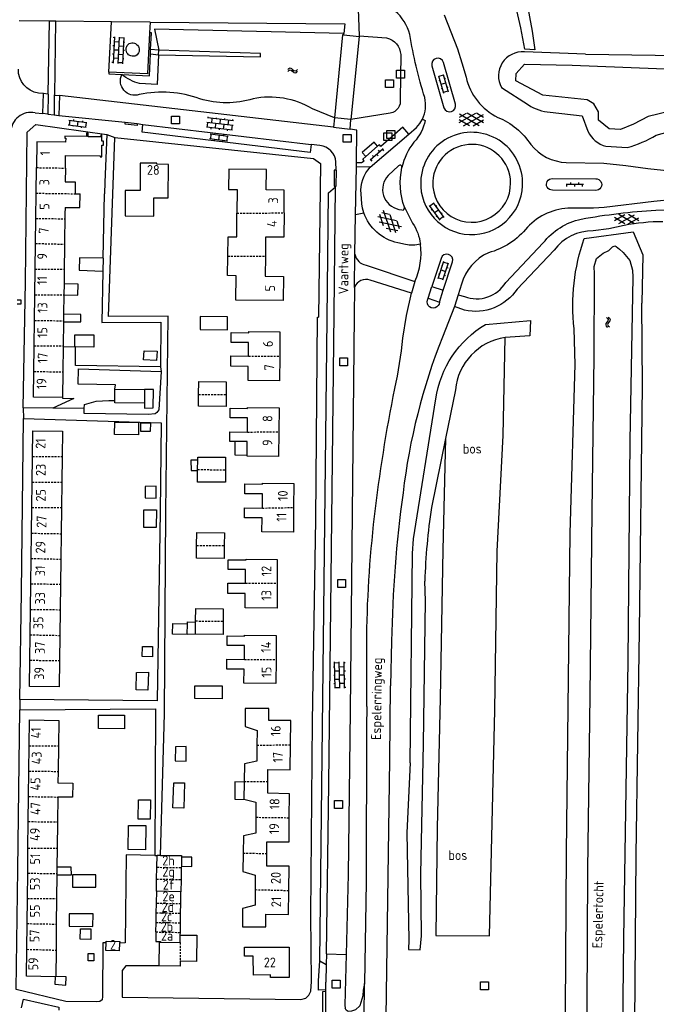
# Model space of a CAD drawing. Extents: x 168875 to 176000, y 513888 to 528000.
# Tile 89 of 106: x 172367 to 172529, y 526190 to 526441. Entities that reach past the tile are written whole.
import ezdxf

# ---------------------------------------------------------------- set-up
doc = ezdxf.new("R2010")
doc.units = 0
doc.header["$MEASUREMENT"] = 0
doc.linetypes.add('HIDDEN', pattern=[0.8, 0.5, -0.3])
doc.layers.get('0').update_dxf_attribs({"linetype": 'CONTINUOUS'})
for name, color, linetype in [('BIJGEBOUW', 12, 'CONTINUOUS'), ('CULTUURAANDUIDING', 7, 'CONTINUOUS'), ('DAKRAND', 10, 'CONTINUOUS'), ('HOOFDGEBOUW', 1, 'CONTINUOUS'), ('HUISNUMMER', 7, 'CONTINUOUS'), ('INSTEEK_SLOOT', 72, 'CONTINUOUS'), ('KANT_VERHARDING', 252, 'CONTINUOUS'), ('KANT_WATER', 140, 'CONTINUOUS'), ('KUNSTWERK', 12, 'CONTINUOUS'), ('OVERIGOPSTAL', 12, 'CONTINUOUS'), ('RIOOLPUT', 7, 'CONTINUOUS'), ('SEMANTIEK', 140, 'CONTINUOUS'), ('sluitlijn_verharding', 7, 'CONTINUOUS'), ('STRAATNAAM', 7, 'CONTINUOUS'), ('TALUD', 34, 'CONTINUOUS'), ('TUSSENMUUR', 12, 'HIDDEN'), ('WATERLOOPNAAM', 7, 'CONTINUOUS')]:
    doc.layers.add(name, color=color, linetype=linetype)
doc.styles.add('ISOCP', font='ISOCP.shx', dxfattribs={"height": 1.8})

# ---------------------------------------------------------------- blocks, each defined once
blk = doc.blocks.new('Q28')
at = {"color": 0}
blk.add_lwpolyline([(1, 1), (1, -1), (-1, -1), (-1, 1)], close=True, dxfattribs=at)
blk = doc.blocks.new('S024')
at = {"color": 0}
for p, q in [((0, 1.2), (6.7, 1.2)), ((0, 0), (6.7, 0)), ((0.2, 1.2), (0.2, 0)), ((1.25, 1.5), (1.25, 1.2)), ((1.25, 0), (1.25, -1.2)), ((2.3, 1.2), (2.3, 0)), ((3.35, 1.5), (3.35, 1.2)), ((3.35, 0), (3.35, -1.2)), ((4.4, 1.2), (4.4, 0)), ((5.45, 1.5), (5.45, 1.2)), ((5.45, 0), (5.45, -1.2)), ((6.5, 1.2), (6.5, 0)), ((0, -1.2), (6.7, -1.2)), ((0.2, -1.2), (0.2, -1.5)), ((2.3, -1.2), (2.3, -1.5)), ((4.4, -1.2), (4.4, -1.5)), ((6.5, -1.2), (6.5, -1.5))]:
    blk.add_line(p, q, dxfattribs=at)
blk = doc.blocks.new('S014')
at = {"color": 0}
for p, q in [((0, -0.75), (4.2, 1.67)), ((0, 0.65), (1.78, 1.67)), ((5.07, -1.52), (0, 1.4)), ((2.64, -1.52), (0, 0)), ((1.08, -1.52), (6.15, 1.4)), ((6.15, -0.75), (1.95, 1.67)), ((3.51, -1.52), (6.15, 0)), ((6.15, 0.65), (4.37, 1.67))]:
    blk.add_line(p, q, dxfattribs=at)
blk = doc.blocks.new('S016')
at = {"color": 0, "linetype": 'Continuous'}
for points in [[(0.01, -0.38), (2.65, 1.15)], [(2.65, -1.15), (0.01, 0.38)], [(5.07, -1.15), (1.09, 1.15)], [(1.09, -1.15), (5.07, 1.15)], [(6.16, -0.38), (3.51, 1.15)], [(3.51, -1.15), (6.16, 0.37)]]:
    blk.add_lwpolyline(points, dxfattribs=at)
blk = doc.blocks.new('S05')
at = {"color": 0}
for p, q in [((0.08, 0.3), (0.38, 0.59)), ((0.11, -0.19), (0.41, 0.09)), ((0.38, 0.59), (0.68, 0.71)), ((0.41, 0.09), (0.71, 0.21)), ((0.68, 0.71), (1.01, 0.62)), ((0.71, 0.21), (1.02, 0.12)), ((1.01, 0.62), (1.33, 0.37)), ((1.02, 0.12), (1.36, -0.12)), ((1.33, 0.37), (1.66, 0.13)), ((1.66, 0.13), (1.97, 0.04)), ((1.97, 0.04), (2.28, 0.16)), ((2.28, 0.16), (2.58, 0.44)), ((1.36, -0.12), (1.68, -0.37)), ((1.68, -0.37), (2, -0.46)), ((2, -0.46), (2.31, -0.33)), ((2.31, -0.33), (2.61, -0.05))]:
    blk.add_line(p, q, dxfattribs=at)
blk = doc.blocks.new('S022')
at = {"color": 0}
for p, q in [((0.01, 1.15), (0.31, 1.15)), ((0.31, -2.3), (0.31, 2.3)), ((0.31, 2.1), (1.51, 2.1)), ((0.31, 0), (1.51, 0)), ((1.51, -2.3), (1.51, 2.3)), ((1.51, 1.05), (1.81, 1.05)), ((0.01, -1.15), (0.31, -1.15)), ((0.31, -2.1), (1.51, -2.1)), ((1.51, -1.05), (1.81, -1.05))]:
    blk.add_line(p, q, dxfattribs=at)
blk = doc.blocks.new('S026')
at = {"color": 0}
for p, q in [((0, 0), (4.4, 0)), ((0.2, 0.5), (0.2, 0)), ((1.2, 0), (1.2, -0.5)), ((2.2, 0.5), (2.2, 0)), ((3.2, 0), (3.2, -0.5)), ((4.2, 0.5), (4.2, 0))]:
    blk.add_line(p, q, dxfattribs=at)

msp = doc.modelspace()

# ---------------------------------------------------------------- linework, layer by layer
at = {"layer": 'BIJGEBOUW'}
for points in [[(172412.647, 526345.312), (172412.679, 526348.578), (172419.686, 526348.512), (172419.654, 526345.264)], [(172419.654, 526345.264), (172419.626, 526342.255), (172412.619, 526342.322), (172412.647, 526345.312)], [(172412.415, 526326.193), (172412.421, 526328.602)], [(172412.421, 526328.602), (172412.422, 526329.382), (172419.504, 526329.369), (172419.497, 526326.147)], [(172419.497, 526326.147), (172419.492, 526322.988), (172412.411, 526323.001), (172412.416, 526325.932)], [(172412.416, 526325.932), (172412.415, 526326.193)], [(172412.159, 526306.937), (172412.176, 526310.174), (172419.208, 526310.136), (172419.191, 526306.92)], [(172419.191, 526306.92), (172419.174, 526303.605), (172412.142, 526303.642), (172412.159, 526306.937)], [(172411.901, 526287.724), (172411.92, 526290.853), (172418.927, 526290.816), (172418.908, 526287.631)], [(172418.908, 526287.631), (172418.891, 526284.31), (172411.884, 526284.356)], [(172411.884, 526284.356), (172411.901, 526287.457)], [(172411.901, 526287.457), (172411.901, 526287.724)], [(172418.675, 526271.208), (172418.646, 526267.93), (172411.689, 526267.992), (172411.718, 526271.27), (172418.675, 526271.208)], [(172402.03, 526225.128), (172402.09, 526228.078)], [(172402.962, 526228.139), (172402.314, 526228.122), (172402.09, 526228.078)], [(172402.962, 526228.139), (172408.299, 526228.083), (172408.294, 526227.68)], [(172408.294, 526227.68), (172408.267, 526225.408)], [(172401.968, 526222.143), (172402.03, 526225.128)], [(172408.261, 526225.053), (172408.226, 526221.977)], [(172408.267, 526225.408), (172408.261, 526225.053)], [(172392.586, 526205.835), (172392.489, 526203.899), (172389.035, 526203.952), (172389.133, 526205.907)], [(172389.133, 526205.907), (172389.155, 526206.356), (172392.609, 526206.302), (172392.586, 526205.835)], [(172402.592, 526200.082), (172402.677, 526206.095), (172402.94, 526206.09)], [(172402.94, 526206.09), (172407.966, 526205.996)], [(172408.006, 526207.863), (172412.235, 526207.832), (172412.163, 526201.201), (172408.002, 526201.244)], [(172408.002, 526201.244), (172408.008, 526200.007), (172402.592, 526200.082)]]:
    msp.add_lwpolyline(points, dxfattribs=at)
at = {"layer": 'DAKRAND'}
for points in [[(172388.783, 526399.242), (172388.77, 526396.27)], [(172388.376, 526379.884), (172382.385, 526380.01), (172382.269, 526376.842), (172388.307, 526376.615)], [(172388.376, 526379.884), (172388.307, 526376.615)], [(172378.408, 526370.583), (172381.987, 526370.509), (172382.046, 526373.331), (172378.444, 526373.408)], [(172378.322, 526363.731), (172382.687, 526363.755), (172382.727, 526365.637), (172378.347, 526365.729)], [(172419.99, 526361.732), (172420.011, 526365.051), (172413.028, 526365.099), (172413.058, 526361.83), (172419.99, 526361.732)], [(172381.166, 526357.399), (172381.18, 526360.421), (172386.034, 526360.417), (172386.018, 526357.297), (172381.365, 526357.395)], [(172381.365, 526357.395), (172381.166, 526357.399)], [(172402.094, 526356.265), (172401.946, 526353.94), (172398.679, 526354.058), (172398.777, 526356.335), (172402.094, 526356.265)], [(172391.37, 526343.749), (172391.391, 526346.633)], [(172391.391, 526346.633), (172398.918, 526346.549)], [(172398.918, 526343.107), (172398.917, 526341.818), (172401.098, 526341.869), (172401.196, 526346.524), (172398.918, 526346.549)], [(172398.918, 526346.549), (172398.918, 526343.107)], [(172398.918, 526343.107), (172391.366, 526343.117), (172391.37, 526343.749)], [(172397.404, 526338.185), (172397.337, 526335.017), (172391.296, 526335.094), (172391.362, 526338.213), (172397.404, 526338.185)], [(172397.847, 526337.978), (172397.852, 526335.946), (172400.428, 526335.941), (172400.521, 526338.019), (172397.847, 526337.978)], [(172424.971, 526329.732), (172421.944, 526329.844), (172421.96, 526333.329)], [(172412.421, 526328.602), (172410.724, 526328.592), (172410.768, 526325.966), (172412.416, 526325.932)], [(172401.867, 526321.944), (172399.043, 526321.903), (172399.081, 526319.03), (172401.854, 526318.971), (172401.867, 526321.944)], [(172398.769, 526315.965), (172401.939, 526315.948), (172401.893, 526311.441), (172398.725, 526311.509), (172398.769, 526315.965)], [(172409.791, 526284.282), (172409.848, 526287.003)], [(172409.848, 526287.003), (172409.859, 526287.5), (172411.901, 526287.457)], [(172411.884, 526284.356), (172409.791, 526284.282)], [(172398.384, 526281.202), (172400.959, 526281.198), (172400.953, 526278.573), (172398.33, 526278.679), (172398.384, 526281.202)], [(172396.858, 526274.648), (172399.882, 526274.732), (172399.785, 526270.128), (172396.814, 526270.191), (172396.858, 526274.648)], [(172393.805, 526263.765), (172393.783, 526260.299), (172387.198, 526260.437), (172387.17, 526263.807), (172393.805, 526263.765)], [(172406.688, 526252.2), (172409.46, 526252.094), (172409.488, 526255.808), (172406.763, 526255.766), (172406.688, 526252.2)], [(172408.861, 526240.119), (172406.09, 526240.228), (172406.373, 526246.611), (172409.046, 526246.556), (172408.861, 526240.119)], [(172424.222, 526246.734), (172421.831, 526246.83), (172421.837, 526242.421), (172424.511, 526242.366)], [(172397.365, 526242.247), (172400.387, 526242.278), (172400.382, 526237.326), (172397.311, 526237.341), (172397.365, 526242.247)], [(172394.8, 526235.709), (172399.258, 526235.716), (172399.129, 526229.576), (172394.723, 526229.668), (172394.8, 526235.709)], [(172408.267, 526225.408), (172410.977, 526225.364), (172410.927, 526227.693), (172408.294, 526227.68)], [(172376.629, 526223.2), (172380.322, 526223.235), (172380.263, 526225.119), (172376.652, 526225.136)], [(172380.57, 526223.229), (172380.603, 526220.11), (172386.545, 526220.035), (172386.562, 526223.204), (172380.57, 526223.229)], [(172401.935, 526219.037), (172401.968, 526222.143)], [(172408.226, 526221.977), (172408.179, 526218.907)], [(172379.767, 526213.292), (172379.75, 526210.172), (172385.79, 526210.045), (172385.808, 526213.265), (172379.767, 526213.292)], [(172382.657, 526209.516), (172385.283, 526209.509), (172385.225, 526206.738), (172382.554, 526206.893), (172382.657, 526209.516)], [(172384.557, 526203.234), (172386.042, 526203.202), (172386.003, 526201.321), (172384.567, 526201.352), (172384.557, 526203.234)], [(172376.21, 526197.256), (172376.12, 526195.388), (172378.938, 526195.13), (172378.983, 526197.259), (172376.327, 526197.378)]]:
    msp.add_lwpolyline(points, dxfattribs=at)
at = {"layer": 'HOOFDGEBOUW'}
for points in [[(172378.814, 526402.808), (172378.854, 526406.005), (172387.668, 526405.894), (172387.664, 526405.663), (172388.03, 526405.659), (172388.068, 526408.647), (172388.444, 526408.642), (172388.456, 526409.618), (172388.074, 526409.623), (172388.094, 526411.215), (172387.78, 526411.219), (172387.772, 526410.723), (172384.564, 526410.763), (172384.576, 526411.667), (172384.15, 526411.672), (172384.138, 526410.818), (172378.624, 526410.888), (172378.618, 526410.419), (172378.864, 526410.416), (172378.85, 526409.372), (172371.496, 526409.464), (172371.412, 526402.931)], [(172401.256, 526390.6), (172401.286, 526395.25), (172404.936, 526395.228), (172404.986, 526403.768), (172402.016, 526403.785), (172402.018, 526404.075), (172397.838, 526404.089), (172397.814, 526397.089), (172394.014, 526397.101), (172393.994, 526390.646), (172401.256, 526390.6)], [(172371.33, 526396.431), (172371.412, 526402.931)], [(172378.814, 526402.808), (172378.771, 526399.356)], [(172434.376, 526391.415), (172434.436, 526397.241), (172429.838, 526397.288), (172429.89, 526402.448), (172420.336, 526402.544), (172420.274, 526397.415), (172422.482, 526397.389), (172422.411, 526391.372)], [(172378.771, 526399.356), (172381.28, 526399.324), (172381.242, 526396.294)], [(172371.25, 526389.995), (172371.33, 526396.431)], [(172378.688, 526392.826), (172382.468, 526392.778), (172382.513, 526396.278)], [(172381.242, 526396.294), (172382.513, 526396.278)], [(172378.667, 526391.169), (172378.652, 526389.948)], [(172378.688, 526392.826), (172378.667, 526391.169)], [(172420.086, 526380.449), (172420.142, 526385.365), (172422.34, 526385.34), (172422.411, 526391.372)], [(172434.376, 526391.415), (172434.312, 526385.232), (172429.702, 526385.28), (172429.651, 526380.447)], [(172371.17, 526383.673), (172371.25, 526389.995)], [(172378.647, 526389.596), (172378.589, 526384.993)], [(172378.652, 526389.948), (172378.647, 526389.596)], [(172371.088, 526377.136), (172371.17, 526383.673)], [(172378.57, 526383.466), (172378.562, 526382.813)], [(172378.589, 526384.993), (172378.57, 526383.466)], [(172378.562, 526382.813), (172378.49, 526377.089)], [(172429.651, 526380.447), (172429.598, 526375.351), (172434.216, 526375.302), (172434.15, 526369.153), (172422.162, 526369.283), (172422.228, 526375.462), (172420.03, 526375.486), (172420.086, 526380.449)], [(172371.007, 526370.622), (172371.088, 526377.136)], [(172378.49, 526377.089), (172378.444, 526373.408)], [(172378.444, 526373.408), (172378.408, 526370.583)], [(172370.925, 526364.124), (172371.007, 526370.622)], [(172378.408, 526370.583), (172378.347, 526365.729)], [(172370.844, 526357.655), (172370.925, 526364.124)], [(172378.322, 526363.731), (172378.246, 526357.675)], [(172378.325, 526364.005), (172378.322, 526363.731)], [(172378.347, 526365.729), (172378.325, 526364.005)], [(172425.352, 526355.025), (172425.384, 526358.477), (172420.94, 526358.518), (172420.964, 526360.996), (172425.412, 526360.955), (172425.416, 526361.271), (172433.33, 526361.198), (172433.273, 526355.015)], [(172370.762, 526351.102), (172370.844, 526357.655)], [(172378.243, 526357.46), (172378.162, 526351.053)], [(172378.246, 526357.675), (172378.243, 526357.46)], [(172433.273, 526355.015), (172433.216, 526348.76), (172425.254, 526348.833), (172425.286, 526352.396), (172420.84, 526352.437), (172420.864, 526355.066), (172425.352, 526355.025)], [(172378.08, 526344.504), (172370.68, 526344.598), (172370.762, 526351.102)], [(172378.162, 526351.053), (172378.08, 526344.504)], [(172425.094, 526335.729), (172425.126, 526339.332), (172420.682, 526339.372), (172420.704, 526341.774), (172425.08, 526341.735), (172425.082, 526342.001), (172433.122, 526341.928), (172433.067, 526335.806)], [(172370.43, 526329.537), (172370.516, 526336.041), (172378.024, 526335.942), (172377.939, 526329.485)], [(172433.067, 526335.806), (172433.01, 526329.54), (172424.97, 526329.613), (172424.971, 526329.732)], [(172421.96, 526333.329), (172420.608, 526333.341), (172420.63, 526335.769), (172425.094, 526335.729)], [(172424.971, 526329.732), (172425.004, 526333.301), (172421.96, 526333.329)], [(172370.345, 526323.036), (172370.43, 526329.537)], [(172377.939, 526329.485), (172377.853, 526322.975)], [(172370.26, 526316.567), (172370.345, 526323.036)], [(172377.853, 526322.975), (172377.768, 526316.522)], [(172428.866, 526316.413), (172428.898, 526319.991), (172424.428, 526320.031), (172424.452, 526322.535), (172428.926, 526322.494), (172428.928, 526322.76), (172436.868, 526322.688), (172436.813, 526316.551)], [(172370.173, 526310.026), (172370.26, 526316.567)], [(172377.768, 526316.522), (172377.681, 526309.904)], [(172436.813, 526316.551), (172436.756, 526310.3), (172428.768, 526310.372), (172428.8, 526313.91), (172424.33, 526313.95), (172424.352, 526316.454), (172428.866, 526316.413)], [(172370.089, 526303.631), (172370.173, 526310.026)], [(172377.681, 526309.904), (172377.596, 526303.434)], [(172370.004, 526297.147), (172370.089, 526303.631)], [(172377.596, 526303.434), (172377.512, 526297.097)], [(172424.562, 526297.297), (172424.578, 526300.777), (172420.196, 526300.798), (172420.21, 526303.301), (172424.716, 526303.28), (172424.716, 526303.419), (172432.656, 526303.381), (172432.627, 526297.362)], [(172369.918, 526290.641), (172370.004, 526297.147)], [(172377.512, 526297.097), (172377.427, 526290.588)], [(172432.627, 526297.362), (172432.596, 526291.017), (172424.488, 526291.057), (172424.506, 526294.695), (172420.072, 526294.717), (172420.086, 526297.319), (172424.562, 526297.297)], [(172369.833, 526284.202), (172369.918, 526290.641)], [(172377.427, 526290.588), (172377.341, 526284.059)], [(172369.748, 526277.735), (172369.833, 526284.202)], [(172377.341, 526284.059), (172377.257, 526277.68)], [(172424.298, 526277.945), (172424.328, 526281.472), (172419.936, 526281.511), (172419.956, 526283.914), (172424.36, 526283.875), (172424.362, 526284.114), (172432.398, 526284.043), (172432.344, 526277.929)], [(172377.257, 526277.68), (172377.168, 526270.95), (172369.66, 526271.049), (172369.748, 526277.735)], [(172432.344, 526277.929), (172432.29, 526271.806), (172424.174, 526271.877), (172424.206, 526275.44), (172419.836, 526275.478), (172419.858, 526277.984), (172424.298, 526277.945)], [(172435.997, 526256.225), (172436.092, 526262.389), (172430.486, 526262.464), (172430.498, 526265.516), (172424.492, 526265.485), (172424.5, 526260.881), (172427.516, 526259.921), (172427.491, 526256.179)], [(172369.556, 526256.003), (172369.628, 526262.59), (172377.088, 526262.441), (172377.012, 526255.962)], [(172369.486, 526249.547), (172369.556, 526256.003)], [(172377.012, 526255.962), (172376.937, 526249.5)], [(172427.491, 526256.179), (172427.464, 526252.114), (172424.32, 526251.421), (172424.226, 526246.927)], [(172430.257, 526246.942), (172430.294, 526250), (172435.9, 526249.926), (172435.997, 526256.225)], [(172369.416, 526243.1), (172369.486, 526249.547)], [(172376.937, 526249.5), (172376.902, 526246.568)], [(172376.902, 526246.568), (172380.652, 526246.524), (172380.61, 526242.934), (172376.86, 526242.978)], [(172424.222, 526246.734), (172424.132, 526242.46), (172424.511, 526242.366)], [(172424.226, 526246.927), (172424.222, 526246.734)], [(172435.716, 526237.723), (172435.776, 526243.819), (172430.22, 526243.944), (172430.257, 526246.942)], [(172369.346, 526236.732), (172369.416, 526243.1)], [(172376.86, 526242.978), (172376.787, 526236.678)], [(172424.511, 526242.366), (172427.194, 526241.701), (172427.194, 526237.835)], [(172369.273, 526230.025), (172369.346, 526236.732)], [(172376.787, 526236.678), (172376.709, 526229.982)], [(172427.194, 526237.835), (172427.194, 526233.794), (172424.05, 526233.151), (172423.984, 526228.738)], [(172430.015, 526228.613), (172430.044, 526231.623), (172435.656, 526231.567), (172435.716, 526237.723)], [(172369.204, 526223.63), (172369.273, 526230.025)], [(172376.709, 526229.982), (172376.652, 526225.136)], [(172423.984, 526228.738), (172423.914, 526224.041), (172427.078, 526223.133), (172427.053, 526219.446)], [(172435.586, 526219.233), (172435.646, 526225.385), (172429.984, 526225.44), (172430.015, 526228.613)], [(172369.134, 526217.21), (172369.204, 526223.63)], [(172376.629, 526223.2), (172376.559, 526217.156)], [(172376.633, 526223.506), (172376.629, 526223.2)], [(172376.652, 526225.136), (172376.633, 526223.506)], [(172401.935, 526219.037), (172401.884, 526216.006), (172402.032, 526216.004)], [(172408.179, 526218.907), (172401.935, 526219.037)], [(172408.132, 526215.887), (172408.179, 526218.907)], [(172427.053, 526219.446), (172427.026, 526215.476), (172423.832, 526214.682), (172423.84, 526210.028), (172429.762, 526209.97), (172429.792, 526213.203), (172435.526, 526213.147), (172435.586, 526219.233)], [(172369.064, 526210.812), (172369.134, 526217.21)], [(172376.559, 526217.156), (172376.483, 526210.686)], [(172401.882, 526213.568), (172401.922, 526215.897), (172402.032, 526215.894), (172402.032, 526216.004)], [(172408.094, 526213.449), (172408.132, 526215.887)], [(172401.84, 526211.13), (172401.882, 526213.568)], [(172408.056, 526211.011), (172408.094, 526213.449)], [(172368.993, 526204.284), (172369.064, 526210.812)], [(172376.483, 526210.686), (172376.406, 526204.07)], [(172401.798, 526208.693), (172401.84, 526211.13)], [(172408.017, 526208.574), (172408.056, 526211.011)], [(172401.798, 526208.693), (172401.756, 526206.255), (172402.942, 526206.235), (172402.94, 526206.09)], [(172408.006, 526207.863), (172408.017, 526208.574)], [(172407.966, 526205.996), (172408.006, 526207.863)], [(172376.21, 526197.256), (172368.918, 526197.417), (172368.993, 526204.284)], [(172376.406, 526204.07), (172376.327, 526197.378)], [(172435.726, 526197.149), (172430.976, 526197.123), (172430.972, 526197.755), (172426.588, 526197.731), (172426.562, 526202.546), (172424.324, 526202.534), (172424.312, 526204.785), (172435.684, 526204.848), (172435.726, 526197.149)], [(172376.21, 526197.256), (172376.326, 526197.253), (172376.327, 526197.378)]]:
    msp.add_lwpolyline(points, dxfattribs=at)
at = {"layer": 'INSTEEK_SLOOT'}
for points in [[(172494.63, 526438.485), (172493.3, 526444), (172483.7, 526497.4), (172474.3, 526542.8), (172463.465, 526602.147)], [(172466.9, 526599.4), (172470.8, 526580.6), (172487, 526494.2), (172497.476, 526437.646)], [(172511.053, 526431.772), (172906.11, 526426.12)], [(172521.1, 526000), (172522.2, 526102.2), (172523.4, 526164), (172523.9, 526228.3), (172524.8, 526285.2), (172525.5, 526347.4), (172525.333, 526368.498)], [(172505, 526000), (172505.4, 526025.6), (172505.7, 526101.3), (172505.8, 526162.1), (172506.2, 526228.8), (172507.1, 526310), (172508.43, 526352.917)], [(172469.296, 526207.691), (172469.186, 526223.388), (172469.882, 526256.462), (172470.351, 526292.808), (172470.173, 526297.833)], [(172466.415, 526251.634), (172465.643, 526233.916), (172466.132, 526206.667)]]:
    msp.add_lwpolyline(points, dxfattribs=at)
at = {"layer": 'KANT_VERHARDING'}
for points in [[(172453.179, 526445.458), (172453.443, 526436.413)], [(172475.07, 526441.729), (172478.45, 526433.111), (172479.624, 526429.535), (172480.668, 526425.919)], [(172374.658, 526440.129), (172367.011, 526440.204)], [(172374.658, 526440.129), (172374.324, 526421.638)], [(172376.379, 526440.113), (172374.658, 526440.129)], [(172376.094, 526421.385), (172376.379, 526440.113)], [(172390.476, 526439.983), (172376.379, 526440.113)], [(172389.839, 526427.232), (172390.476, 526439.983)], [(172400.36, 526439.892), (172390.476, 526439.983)], [(172400.36, 526439.892), (172400.171, 526437.198)], [(172400.36, 526439.892), (172449.841, 526439.437), (172449.596, 526437.044)], [(172400.171, 526437.198), (172399.688, 526426.747), (172389.839, 526427.232)], [(172400.444, 526432.912), (172400.641, 526437.208), (172400.171, 526437.198)], [(172401.412, 526438.127), (172402.535, 526432.796)], [(172449.559, 526436.682), (172449.596, 526437.044)], [(172453.443, 526436.413), (172453.446, 526436.248)], [(172393.156, 526426.58), (172400.138, 526426.245), (172400.396, 526431.861)], [(172402.456, 526431.639), (172402.101, 526424.086), (172397.598, 526424.286)], [(172400.396, 526431.861), (172400.444, 526432.912)], [(172400.396, 526431.861), (172402.456, 526431.639)], [(172402.535, 526432.796), (172400.444, 526432.912)], [(172471.987, 526428.817), (172475.045, 526418.155)], [(172477.937, 526419.045), (172474.919, 526429.633)], [(172389.839, 526427.232), (172389.813, 526426.76), (172393.156, 526426.58)], [(172371.061, 526416.876), (172373.029, 526416.721), (172373.192, 526421.743)], [(172373.192, 526421.743), (172371.934, 526421.871)], [(172374.324, 526421.638), (172373.192, 526421.743)], [(172374.324, 526421.638), (172374.324, 526421.627), (172374.422, 526421.63), (172374.325, 526416.535)], [(172376.094, 526421.385), (172375.971, 526421.399), (172375.893, 526416.344)], [(172376.094, 526421.385), (172377.26, 526421.249)], [(172377.26, 526421.249), (172377.139, 526416.214)], [(172446.959, 526413.188), (172377.26, 526421.249)], [(172374.325, 526416.535), (172373.029, 526416.721)], [(172374.325, 526416.535), (172375.893, 526416.344)], [(172375.893, 526416.344), (172377.139, 526416.214)], [(172377.139, 526416.214), (172394.024, 526414.455)], [(172368.062, 526341.918), (172368.635, 526373.854), (172369.041, 526411.936), (172371.262, 526413.92), (172389.337, 526411.36)], [(172397.069, 526414.107), (172397.007, 526413.647), (172393.978, 526414.007), (172394.024, 526414.455)], [(172394.024, 526414.455), (172397.069, 526414.107)], [(172397.069, 526414.107), (172398.478, 526413.913)], [(172441.262, 526408.825), (172441.02, 526406.809), (172398.285, 526411.96), (172398.478, 526413.913)], [(172398.478, 526413.913), (172441.262, 526408.825)], [(172447.203, 526415.589), (172446.959, 526413.188)], [(172451.191, 526412.696), (172451.358, 526415.205)], [(172466.109, 526411.471), (172468.072, 526413.165), (172468.906, 526414.154), (172469.55, 526415.279)], [(172469.55, 526415.279), (172470.3, 526414.951)], [(172389.337, 526411.36), (172388.783, 526399.242)], [(172446.959, 526413.188), (172451.191, 526412.696)], [(172452.786, 526404.199), (172452.924, 526412.492), (172451.191, 526412.696)], [(172456.32, 526403.023), (172466.109, 526411.471)], [(172466.109, 526411.471), (172464.592, 526413.217), (172458.99, 526408.34), (172458.645, 526408.714), (172458.158, 526408.375)], [(172402.962, 526228.139), (172404.018, 526264.141), (172404.305, 526315.399), (172404.957, 526365.164), (172389.749, 526365.089), (172391.357, 526410.611)], [(172391.357, 526410.611), (172441.861, 526405.215), (172443.668, 526404.012), (172443.182, 526364.909)], [(172443.489, 526408.573), (172441.262, 526408.825)], [(172458.158, 526408.375), (172457.275, 526409.437), (172454.279, 526406.798), (172455.191, 526405.762)], [(172455.191, 526405.762), (172458.158, 526408.375)], [(172447.604, 526402.288), (172447.591, 526404.4)], [(172452.769, 526403.146), (172452.786, 526404.199)], [(172452.786, 526404.199), (172454.104, 526404.217), (172454.73, 526404.669), (172454.412, 526405.095), (172455.191, 526405.762)], [(172463.506, 526403.426), (172460.867, 526400.974)], [(172506.145, 526404.229), (172515.686, 526404.028), (172521.3, 526403.476), (172526.894, 526402.746), (172532.499, 526402.132), (172538.132, 526401.881), (172581.996, 526401.5)], [(172447.604, 526402.288), (172447.162, 526402.311), (172447.085, 526398.242), (172447.519, 526398.226)], [(172447.604, 526402.288), (172447.519, 526398.226)], [(172452.567, 526391.001), (172452.769, 526403.146)], [(172456.32, 526403.023), (172452.769, 526403.146)], [(172464.364, 526402.982), (172464.355, 526402.943)], [(172502.639, 526400.148), (172513.635, 526400.123)], [(172388.376, 526379.884), (172388.77, 526396.27)], [(172445.139, 526203.093), (172445.795, 526246.32), (172447.124, 526365.972), (172447.504, 526398.031)], [(172445.361, 526364.512), (172445.676, 526396.487), (172447.504, 526398.031)], [(172447.519, 526398.226), (172447.504, 526398.031)], [(172454.678, 526391.478), (172454.343, 526392.598), (172454.12, 526393.745), (172453.959, 526396.304)], [(172513.604, 526397.149), (172502.603, 526397.201)], [(172528.411, 526394.322), (172515.798, 526392.796), (172513.067, 526392.652), (172507.336, 526392.667)], [(172452.395, 526380.937), (172452.567, 526391.001)], [(172452.567, 526391.001), (172454.678, 526391.478)], [(172463.585, 526392.33), (172464.343, 526392.167)], [(172464.997, 526392.845), (172467.071, 526388.85)], [(172528.906, 526392.122), (172535.039, 526392.249), (172547.568, 526391.97)], [(172520.871, 526388.225), (172516.944, 526387.418), (172512.971, 526386.88)], [(172465.286, 526383.358), (172463.319, 526383.809)], [(172490.771, 526373.764), (172500.277, 526383.779)], [(172452.305, 526372.505), (172452.395, 526380.937)], [(172503.043, 526381.941), (172493.658, 526372.084)], [(172474.303, 526379.88), (172471.963, 526372.727)], [(172474.834, 526371.765), (172477.208, 526378.99)], [(172388.307, 526376.615), (172388.083, 526363.59), (172403.043, 526363.671), (172403.003, 526352.327)], [(172455.229, 526378.151), (172467.669, 526374.025)], [(172466.79, 526371.042), (172456.294, 526374.326)], [(172452.305, 526372.505), (172452.178, 526365.319)], [(172464.578, 526359.608), (172465.521, 526365.356), (172466.79, 526371.042)], [(172471.963, 526372.727), (172474.834, 526371.765)], [(172479.519, 526373.286), (172478.681, 526370.619)], [(172366.545, 526369.357), (172367.463, 526369.297), (172367.417, 526368.223), (172366.505, 526368.196)], [(172471.034, 526369.734), (172473.925, 526368.755)], [(172478.681, 526370.619), (172480.26, 526370.183)], [(172477.762, 526367.629), (172474.634, 526359.822)], [(172480.241, 526366.737), (172477.762, 526367.629)], [(172402.592, 526200.082), (172394.151, 526200.106), (172393.185, 526198.937), (172393.191, 526192.151), (172438.648, 526191.541), (172439.942, 526191.861), (172440.7, 526192.588), (172441.168, 526193.618), (172441.368, 526196.09), (172441.23, 526213.032), (172441.622, 526262.209), (172442.454, 526313.505), (172442.893, 526364.91), (172443.182, 526364.909)], [(172443.492, 526201.349), (172445.361, 526364.512)], [(172452.178, 526365.319), (172451.188, 526264.88), (172450.657, 526223.294), (172450.173, 526202.987)], [(172378.243, 526357.46), (172381.166, 526357.399)], [(172403.003, 526352.327), (172381.316, 526352.685), (172381.365, 526357.395)], [(172391.391, 526346.633), (172391.513, 526347.715), (172382.056, 526347.865), (172382.138, 526351.776), (172403.175, 526351.085)], [(172403.175, 526351.085), (172402.523, 526341.345), (172402.063, 526340.662), (172401.611, 526340.373), (172399.825, 526340.214), (172383.534, 526340.454), (172383.589, 526341.727)], [(172378.08, 526344.504), (172378.078, 526344.343), (172380.94, 526344.277), (172375.588, 526341.81)], [(172383.589, 526341.727), (172383.632, 526342.729), (172386.621, 526343.558), (172389.795, 526343.74), (172391.37, 526343.749)], [(172375.588, 526341.81), (172368.062, 526341.918)], [(172367.244, 526267.788), (172367.669, 526295.02), (172368.103, 526339.144)], [(172368.103, 526339.144), (172397.745, 526338.28), (172403.149, 526338.11), (172402.871, 526315.479), (172402.107, 526267.45), (172367.244, 526267.788)], [(172455.473, 526265.989), (172455.409, 526281.826)], [(172461.727, 526282.565), (172461.437, 526271.279)], [(172454.633, 525720.031), (172455.05, 525735.705), (172455.612, 525774.331), (172455.84, 525812.088), (172457.193, 525923.378), (172458.418, 526004.609), (172458.67, 526041.666), (172459.221, 526082.956), (172460.025, 526163.296), (172461.279, 526252.482), (172461.437, 526271.279)], [(172455.473, 526265.989), (172455.312, 526260.782), (172455.286, 526221.388), (172454.848, 526195.6)], [(172389.133, 526205.907), (172388.329, 526205.924), (172388.24, 526192.255), (172388.124, 526191.466), (172387.521, 526191.032), (172386.626, 526190.903), (172378.902, 526191.016), (172366.236, 526194.057), (172366.73, 526224.558), (172367.237, 526265.113)], [(172367.237, 526265.113), (172401.716, 526265.38), (172401.526, 526228.093)], [(172401.526, 526228.093), (172394.199, 526228.288), (172393.976, 526205.903), (172392.586, 526205.835)], [(172401.526, 526228.093), (172402.09, 526228.078)], [(172443.136, 526196.275), (172443.492, 526201.349)], [(172443.492, 526201.349), (172445.089, 526200.449)], [(172445.139, 526203.093), (172445.089, 526200.449)], [(172445.139, 526203.093), (172450.173, 526202.987)], [(172450.173, 526202.987), (172449.866, 526190.094), (172449.9, 526189.297)], [(172445.089, 526200.449), (172445.034, 526195.962)], [(172445.02, 526193.995), (172443.109, 526193.892), (172443.136, 526196.275)], [(172444.217, 526190.589), (172444.254, 526193.574), (172445.017, 526193.619), (172445.034, 526195.962)], [(172445.093, 526177.328), (172445.017, 526193.619)], [(172454.848, 526195.6), (172454.499, 526193.883), (172454.399, 526192.484), (172453.652, 526189.944), (172452.556, 526188.898), (172451.51, 526188.55), (172450.713, 526188.5), (172450.165, 526188.799), (172449.9, 526189.297)], [(172454.637, 526178.649), (172454.848, 526195.6)], [(172367.652, 526189.426), (172368.136, 526191.641), (172377.112, 526189.561), (172377.127, 526188.804)], [(172445.093, 526177.328), (172444.337, 526177.36), (172444.217, 526190.589)]]:
    msp.add_lwpolyline(points, dxfattribs=at)
for points in [[(172466.347, 526436.773, 0.3166517), (172456.204, 526445.411)], [(172470.159, 526420.719, -0.0347507), (172466.347, 526436.773)], [(172396.726, 526431.382, -0.9295803), (172395.014, 526434.467)], [(172395.014, 526434.467, -0.9529251), (172396.726, 526431.382)], [(172474.919, 526429.633, 0.9966584), (172471.987, 526428.817)], [(172371.934, 526421.871, -0.3792053), (172366.823, 526427.962)], [(172397.598, 526424.286, -0.1012694), (172393.156, 526426.58)], [(172480.668, 526425.919, 0.2261536), (172488.756, 526415.714)], [(172469.55, 526415.279, 0.1784784), (172470.159, 526420.719)], [(172475.045, 526418.155, 0.995189), (172477.937, 526419.045)], [(172371.061, 526416.876, 0.457039), (172364.874, 526412.02)], [(172470.3, 526414.951, -0.1338967), (172467.419, 526409.401)], [(172488.756, 526415.714, -0.1482575), (172497.123, 526408.823)], [(172495.023, 526398.321, 1.0066804), (172469.128, 526399.405)], [(172447.591, 526404.4, 0.3657996), (172443.489, 526408.573)], [(172467.419, 526409.401, 0.1129429), (172464.364, 526402.982)], [(172491.989, 526399.071, 0.9701558), (172472.22, 526399.424)], [(172497.123, 526408.823, 0.2181287), (172506.145, 526404.229)], [(172464.364, 526402.982, 0.7370495), (172463.506, 526403.426)], [(172453.959, 526396.304, -0.221865), (172456.32, 526403.023)], [(172460.867, 526400.974, 0.5898062), (172463.585, 526392.33)], [(172464.997, 526392.845, -0.1380432), (172464.355, 526402.943)], [(172469.128, 526399.405, 0.9983407), (172495.023, 526398.321)], [(172472.22, 526399.424, 1.0332847), (172491.989, 526399.071)], [(172502.603, 526397.201, -1.0261285), (172502.639, 526400.148)], [(172513.635, 526400.123, -1.032616), (172513.604, 526397.149)], [(172541.743, 526394.99, 0.0342002), (172528.411, 526394.322)], [(172463.319, 526383.809, -0.2583722), (172454.678, 526391.478)], [(172464.343, 526392.167, 0.6126306), (172464.997, 526392.845)], [(172507.336, 526392.667, 0.2016855), (172496.25, 526387.767)], [(172509.947, 526389.862, -0.0301754), (172528.906, 526392.122)], [(172467.071, 526388.85, -0.1093871), (172469.07, 526383.486)], [(172500.277, 526383.779, -0.1746415), (172509.947, 526389.862)], [(172530.675, 526389.187, 0.0477364), (172520.871, 526388.225)], [(172496.25, 526387.767, -0.1629305), (172486.335, 526381.299)], [(172512.971, 526386.88, 0.241823), (172503.043, 526381.941)], [(172469.07, 526383.486, -0.1136315), (172465.286, 526383.358)], [(172467.669, 526374.025, 0.1373103), (172469.07, 526383.486)], [(172452.395, 526380.937, 0.3177917), (172455.229, 526378.151)], [(172477.208, 526378.99, 0.9885545), (172474.303, 526379.88)], [(172486.335, 526381.299, 0.2231433), (172479.519, 526373.286)], [(172456.294, 526374.326, 0.4219767), (172452.305, 526372.505)], [(172480.26, 526370.183, 0.3646404), (172490.771, 526373.764)], [(172493.658, 526372.084, -0.3136965), (172480.241, 526366.737)], [(172473.925, 526368.755, -1.3244929), (172471.034, 526369.734)], [(172462.543, 526346.803, 0.0339695), (172464.578, 526359.608)], [(172474.634, 526359.822, 0.064315), (172464.629, 526320.253)], [(172457.395, 526314.242, -0.0207616), (172462.543, 526346.803)], [(172464.629, 526320.253, 0.0303016), (172461.727, 526282.565)], [(172455.409, 526281.826, -0.0277657), (172457.395, 526314.242)]]:
    msp.add_lwpolyline(points, format="xyb", dxfattribs=at)
at = {"layer": 'KANT_WATER'}
for points in [[(172497.476, 526437.646), (172498.132, 526432.844), (172495.626, 526433.033), (172494.63, 526438.485)], [(172449.596, 526437.044), (172401.412, 526438.127)], [(172453.443, 526436.413), (172460.461, 526435.947)], [(172464.067, 526431.645), (172463.909, 526420.364)], [(172511.053, 526431.772), (172495.512, 526432.328)], [(172532.246, 526417.164), (172526.974, 526415.923), (172523.253, 526413.958), (172519.905, 526412.62), (172517.022, 526412.803), (172514.312, 526415.032), (172514.359, 526417.081), (172513.123, 526419.128), (172511.48, 526420.172), (172500.172, 526421.353), (172493.279, 526424.958), (172493.387, 526426.818), (172495.524, 526429.199), (172507.631, 526428.972), (172535.559, 526427.89)], [(172489.663, 526423.258), (172496.517, 526418.858)], [(172447.203, 526415.589), (172441.585, 526417.912)], [(172461.406, 526416.755), (172451.358, 526415.205)], [(172502.022, 526417.05), (172510.188, 526416.064), (172511.661, 526412.165)], [(172529.037, 526411.186), (172532.088, 526412.02), (172542.511, 526412.103)], [(172516.234, 526408.348), (172521.641, 526408.01)], [(172510.72, 526384.925), (172523.141, 526386.611), (172525.638, 526380.765), (172525.333, 526368.498)], [(172511.4, 526172.2), (172511.6, 526224.5), (172512.2, 526268.8), (172512.7, 526315.5), (172513.2, 526354.9), (172513.3, 526375.9), (172513.2, 526377.8), (172513.8, 526379.8), (172515.5, 526381.2), (172517, 526381.9), (172517.9, 526382.8), (172518.5, 526383.1), (172518.8, 526382.9), (172519.7, 526382.2), (172520.6, 526381.4), (172522.3, 526379.3), (172523, 526376.9), (172523.1, 526375.1), (172522.3, 526333.5), (172521.8, 526277.5), (172520.7, 526206.9), (172520.1, 526154.3)], [(172485.634, 526363.093), (172497.01, 526364.045), (172496.88, 526360.144), (172490.604, 526359.783)], [(172508.43, 526352.917), (172508.139, 526361.987)], [(172477.949, 526346.452), (172475.435, 526334.128)], [(172466.415, 526251.634), (172467.047, 526304.834), (172467.317, 526308.571), (172472.954, 526344.149)], [(172475.435, 526334.128), (172471.843, 526316.524)], [(172466.132, 526206.667), (172466.038, 526204.216), (172469.003, 526204.183), (172469.296, 526207.691)]]:
    msp.add_lwpolyline(points, dxfattribs=at)
for points in [[(172460.461, 526435.947, -0.3146294), (172464.067, 526431.645)], [(172495.512, 526432.328, 0.597948), (172489.663, 526423.258)], [(172397.564, 526421.499, -0.6615163), (172393.156, 526426.58)], [(172413.008, 526420.437, 0.1410267), (172397.564, 526421.499)], [(172426.5, 526420.425, -0.1520901), (172413.008, 526420.437)], [(172441.585, 526417.912, 0.1831698), (172426.5, 526420.425)], [(172463.909, 526420.364, -0.4054203), (172461.406, 526416.755)], [(172496.517, 526418.858, 0.1322382), (172502.022, 526417.05)], [(172511.661, 526412.165, 0.2259743), (172516.234, 526408.348)], [(172521.641, 526408.01, 0.064111), (172529.037, 526411.186)], [(172508.139, 526361.987, -0.114174), (172510.72, 526384.925)], [(172472.954, 526344.149, -0.2250827), (172485.634, 526363.093)], [(172490.604, 526359.783, 0.3442616), (172477.949, 526346.452)], [(172471.843, 526316.524, 0.0288945), (172470.173, 526297.833)]]:
    msp.add_lwpolyline(points, format="xyb", dxfattribs=at)
at = {"layer": 'KUNSTWERK'}
for points in [[(172449.559, 526436.682), (172449.277, 526436.714), (172447.203, 526415.589)], [(172449.559, 526436.682), (172453.446, 526436.248)], [(172453.446, 526436.248), (172451.358, 526415.205)], [(172402.456, 526431.639), (172402.535, 526432.796)], [(172402.456, 526431.639), (172428.359, 526431.051), (172428.411, 526431.965), (172402.535, 526432.796)], [(172451.358, 526415.205), (172447.203, 526415.589)]]:
    msp.add_lwpolyline(points, dxfattribs=at)
at = {"layer": 'OVERIGOPSTAL'}
msp.add_lwpolyline([(172409.791, 526284.282), (172406.03, 526284.41), (172406.135, 526287.081), (172409.848, 526287.003)], dxfattribs=at)
at = {"layer": 'sluitlijn_verharding'}
for points in [[(172389.337, 526411.36), (172391.357, 526410.611)], [(172467.669, 526374.025), (172466.79, 526371.042)], [(172471.034, 526369.734), (172471.963, 526372.727)], [(172473.925, 526368.755), (172474.834, 526371.765)], [(172478.681, 526370.619), (172477.762, 526367.629)], [(172403.003, 526352.327), (172403.175, 526351.085)], [(172368.062, 526341.918), (172368.103, 526339.144)], [(172383.589, 526341.727), (172375.588, 526341.81)], [(172367.244, 526267.788), (172367.237, 526265.113)]]:
    msp.add_lwpolyline(points, dxfattribs=at)
at = {"layer": 'TALUD'}
for points in [[(172486.589, 526207.74), (172487.993, 526265.047), (172488.596, 526305.452), (172490.108, 526334.891), (172490.604, 526359.783)], [(172475.435, 526334.128), (172474.786, 526305.841), (172474.089, 526268.062), (172473.346, 526235.14), (172472.971, 526207.765), (172486.589, 526207.74)]]:
    msp.add_lwpolyline(points, dxfattribs=at)
at = {"layer": 'TUSSENMUUR'}
for points in [[(172371.412, 526402.931), (172378.814, 526402.808)], [(172371.33, 526396.431), (172381.242, 526396.29), (172381.242, 526396.294)], [(172422.411, 526391.372), (172434.376, 526391.415)], [(172371.25, 526389.995), (172378.652, 526389.948)], [(172371.17, 526383.673), (172378.57, 526383.466)], [(172420.086, 526380.449), (172429.651, 526380.447)], [(172371.088, 526377.136), (172378.49, 526377.089)], [(172371.007, 526370.622), (172378.408, 526370.583)], [(172370.925, 526364.124), (172378.325, 526364.005)], [(172370.844, 526357.655), (172378.246, 526357.675)], [(172425.352, 526355.025), (172433.273, 526355.015)], [(172370.762, 526351.102), (172378.162, 526351.053)], [(172412.647, 526345.312), (172419.654, 526345.264)], [(172425.094, 526335.729), (172433.067, 526335.806)], [(172370.43, 526329.537), (172377.939, 526329.485)], [(172412.415, 526326.193), (172419.497, 526326.147)], [(172370.345, 526323.036), (172377.853, 526322.975)], [(172370.26, 526316.567), (172377.768, 526316.522)], [(172428.866, 526316.413), (172436.813, 526316.551)], [(172370.173, 526310.026), (172377.681, 526309.904)], [(172412.159, 526306.937), (172419.191, 526306.92)], [(172370.089, 526303.631), (172377.596, 526303.434)], [(172370.004, 526297.147), (172377.512, 526297.097)], [(172424.562, 526297.297), (172432.627, 526297.362)], [(172369.918, 526290.641), (172377.427, 526290.588)], [(172411.901, 526287.724), (172418.908, 526287.631)], [(172369.833, 526284.202), (172377.341, 526284.059)], [(172369.748, 526277.735), (172377.257, 526277.68)], [(172424.298, 526277.945), (172432.344, 526277.929)], [(172369.556, 526256.003), (172377.012, 526255.962)], [(172427.491, 526256.179), (172435.997, 526256.225)], [(172369.486, 526249.547), (172376.937, 526249.5)], [(172424.226, 526246.927), (172430.257, 526246.942)], [(172369.416, 526243.1), (172376.86, 526242.978)], [(172369.346, 526236.732), (172376.787, 526236.678)], [(172427.194, 526237.835), (172435.716, 526237.723)], [(172369.273, 526230.025), (172376.709, 526229.982)], [(172423.984, 526228.738), (172430.015, 526228.613)], [(172369.204, 526223.63), (172376.633, 526223.506)], [(172402.03, 526225.128), (172408.261, 526225.053)], [(172401.968, 526222.143), (172408.226, 526221.977)], [(172427.053, 526219.446), (172435.586, 526219.233)], [(172369.134, 526217.21), (172376.559, 526217.156)], [(172402.032, 526216.004), (172408.132, 526215.887)], [(172401.882, 526213.568), (172408.094, 526213.449)], [(172369.064, 526210.812), (172376.483, 526210.686)], [(172401.84, 526211.13), (172408.056, 526211.011)], [(172401.798, 526208.693), (172408.017, 526208.574)], [(172407.966, 526205.996), (172408.002, 526201.244)], [(172368.993, 526204.284), (172376.406, 526204.07)]]:
    msp.add_lwpolyline(points, dxfattribs=at)

# ---------------------------------------------------------------- block references
at = {"layer": 'RIOOLPUT'}
for p in [(172463.981, 526426.679), (172461.173, 526424.27), (172406.786, 526415.029), (172450.42, 526410.382), (172460.768, 526410.812), (172461.539, 526411.348), (172449.539, 526353.574), (172449.047, 526297.268), (172448.21, 526241.068), (172447.635, 526195.414), (172485.343, 526195.02)]:
    msp.add_blockref('Q28', p, dxfattribs=at)
at = {"layer": 'SEMANTIEK'}
for name, p, rotation in [('S024', (172392.472, 526436.095), 266.9995486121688), ('S05', (172435.228, 526427.576), 357.4127816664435), ('S022', (172475.741, 526424.502), 196.0332040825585), ('S024', (172421.436, 526413.67), 174.0053236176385), ('S014', (172478.949, 526415.113), 359.5041709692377), ('S022', (172382.005, 526414.996), 261.938152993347), ('S022', (172417.909, 526411.525), 263.1272011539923), ('S026', (172459.619, 526407.736), 220.7945081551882), ('S026', (172510.504, 526398.642), 179.6881185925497), ('S022', (172473.885, 526392.327), 216.1468788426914), ('S014', (172458.769, 526391.038), 317.9401558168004), ('S016', (172518.403, 526389.861), 359.5041709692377), ('S022', (172474.026, 526377.046), 341.885549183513), ('S05', (172516.526, 526364.996), 272.9033479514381), ('S024', (172448.578, 526270.653), 91.2657827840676)]:
    msp.add_blockref(name, p, dxfattribs=dict(at, rotation=rotation))

# ---------------------------------------------------------------- texts
at = {"layer": 'CULTUURAANDUIDING', "style": 'ISOCP'}
for p in [(172479.853, 526330.214), (172476.188, 526226.936)]:
    msp.add_text('bos', height=2.5, rotation=0.86006, dxfattribs=at).set_placement(p)
at = {"layer": 'HUISNUMMER', "style": 'ISOCP'}
for s, rotation, p in [('1', 89.27796, (172374.859, 526405.998)), ('28', 359.63584, (172399.517, 526401.108)), ('3', 89.27796, (172374.676, 526398.43)), ('5', 89.2633, (172374.715, 526392.221)), ('3', 89.40775, (172432.871, 526393.786)), ('4', 89.40775, (172432.534, 526387.81)), ('7', 89.27796, (172374.524, 526386.127)), ('9', 89.27796, (172374.143, 526379.57)), ('11', 89.27796, (172374.091, 526373.11)), ('5', 89.40775, (172432.078, 526371.459)), ('13', 89.2633, (172374.194, 526365.972)), ('15', 89.2633, (172374.162, 526359.649)), ('6', 89.71676, (172431.54, 526357.343)), ('17', 89.2633, (172374.254, 526353.195)), ('7', 89.71676, (172431.891, 526351.384)), ('19', 89.2633, (172373.961, 526346.635)), ('8', 89.71676, (172431.433, 526338.297)), ('21', 89.247, (172373.715, 526331.461)), ('9', 89.71676, (172431.408, 526332.199)), ('23', 89.247, (172373.768, 526324.535)), ('25', 89.247, (172373.768, 526318.054)), ('10', 89.71676, (172435.314, 526318.225)), ('11', 89.71676, (172434.962, 526312.951)), ('27', 89.247, (172373.958, 526311.377)), ('29', 89.247, (172373.688, 526304.863)), ('31', 89.247, (172373.636, 526299.087)), ('12', 89.71676, (172431.136, 526299.063)), ('13', 89.71676, (172431.136, 526292.887)), ('33', 89.247, (172373.589, 526291.897)), ('35', 89.247, (172373.138, 526285.62)), ('14', 89.71676, (172431.019, 526279.658)), ('37', 89.247, (172373.556, 526279.319)), ('39', 89.247, (172373.366, 526272.771)), ('15', 89.71676, (172431.168, 526273.336)), ('41', 89.3768, (172372.521, 526257.86)), ('16', 89.71676, (172433.508, 526258.411)), ('43', 89.3768, (172372.717, 526251.262)), ('17', 89.71676, (172434.033, 526251.734)), ('45', 89.3768, (172372.402, 526244.637)), ('18', 89.71676, (172433.219, 526239.826)), ('47', 89.3768, (172372.403, 526238.407)), ('19', 89.71676, (172433.114, 526233.544)), ('49', 89.3768, (172372.271, 526231.822)), ('51', 89.3768, (172372.323, 526225.828)), ('20', 89.71676, (172433.534, 526220.872)), ('53', 89.3768, (172372.271, 526219.282)), ('21', 89.71676, (172433.639, 526214.983)), ('55', 89.3768, (172372.27, 526212.381)), ('57', 89.3768, (172372.179, 526206.084)), ('59', 89.3768, (172371.864, 526198.935)), ('22', 0.31561, (172429.244, 526199.677))]:
    msp.add_text(s, height=2.5, rotation=rotation, dxfattribs=at).set_placement(p)
for s, p in [('2h', (172403.404, 526225.586)), ('2g', (172403.432, 526222.76)), ('2f', (172403.554, 526219.448)), ('2e', (172403.461, 526216.506)), ('2d', (172403.239, 526213.763)), ('2c', (172403.069, 526211.378)), ('2b', (172402.991, 526208.783)), ('2a', (172403.088, 526206.463)), ('2', (172390.103, 526204.167))]:
    msp.add_text(s, height=2.5, dxfattribs=at).set_placement(p)
at = {"layer": 'STRAATNAAM', "style": 'ISOCP'}
for s, rotation, p in [('Vaartweg', 89.82962, (172450.728, 526370.729)), ('Espelerringweg', 89.19673, (172459.029, 526257.485))]:
    msp.add_text(s, height=2.5, rotation=rotation, dxfattribs=at).set_placement(p)
at = {"layer": 'WATERLOOPNAAM', "style": 'ISOCP'}
msp.add_text('Espelertocht', height=2.5, rotation=88.62374, dxfattribs=at).set_placement((172515.252, 526204.503))

doc.saveas('drawing.dxf')
